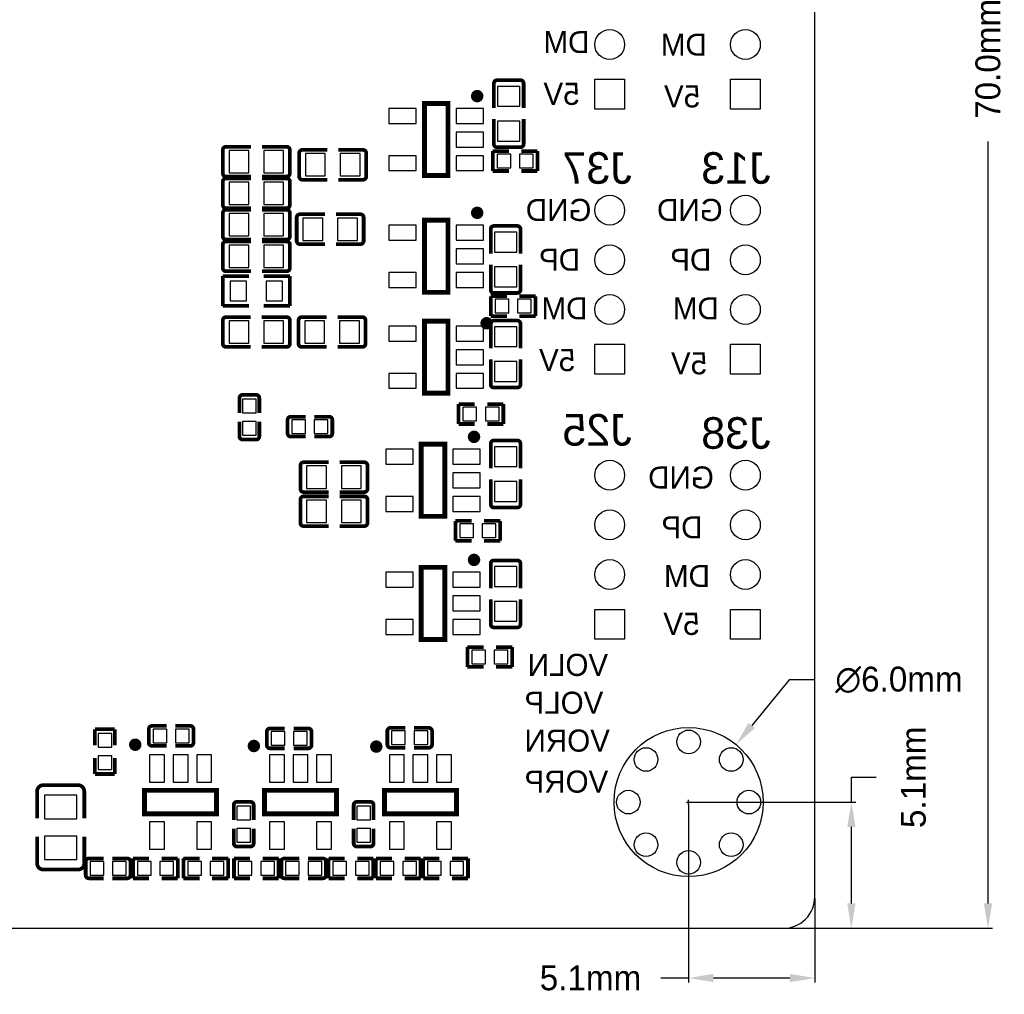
# Model space of a CAD drawing. Extents: x -9 to 263, y -9 to 91.
# Tile 15 of 16: x 223 to 263, y -3 to 37. Entities that reach past the tile are written whole.
import ezdxf
from ezdxf.enums import TextEntityAlignment as Align

# ---------------------------------------------------------------- set-up
doc = ezdxf.new("R2010")
doc.units = 0
doc.header["$MEASUREMENT"] = 0
doc.layers.get('0').update_dxf_attribs({"linetype": 'CONTINUOUS'})
doc.layers.get('Defpoints').update_dxf_attribs({"linetype": 'CONTINUOUS'})
for name, color, linetype in [('BOTTOM', 1, 'CONTINUOUS'), ('OUTLINE', 6, 'CONTINUOUS'), ('SILKSCREEN_BOTTOM', 7, 'CONTINUOUS')]:
    doc.layers.add(name, color=color, linetype=linetype)
doc.dimstyles.get("Standard").update_dxf_attribs({"dimtxt": 0.18, "dimasz": 0.18, "dimexe": 0.18, "dimexo": 0.0625, "dimgap": 0.09, "dimtad": 0, "dimtih": 1, "dimtoh": 1, "dimdec": 4, "dimzin": 0, "dimdsep": 46, "dimtxsty": 'STANDARD', "dimcen": 0.09, "dimadec": 0, "dimazin": 0, "dimtfac": 1, "dimtdec": 4, "dimtofl": 0, "dimtmove": 0, "dimatfit": 3, "dimfxl": 1, "dimtolj": 1, "dimtzin": 0, "dimarcsym": 0})

# ---------------------------------------------------------------- blocks, each defined once
blk = doc.blocks.new('*D10')
at = {"color": 0, "linetype": 'Continuous', "lineweight": -2, "transparency": 16777216}
for p, q in [((253.822, 69.977), (262.18, 69.977)), ((262, 68.977), (262, 38.333)), ((262, 1), (262, 31.667)), ((253.822, 0), (262.18, 0))]:
    blk.add_line(p, q, dxfattribs=at)
at = {"color": 0, "linetype": 'Continuous', "transparency": 16777216}
for points in [[(261.833, 68.977), (262.167, 68.977), (262, 69.977)], [(261.833, 1), (262.167, 1), (262, 0)]]:
    blk.add_solid(points, dxfattribs=at)
at = {"layer": 'Defpoints', "color": 0, "linetype": 'Continuous', "transparency": 16777216}
for p in [(253.759, 69.977), (253.759, 0), (262, 0)]:
    blk.add_point(p, dxfattribs=at)
at = {"color": 0, "linetype": 'Continuous', "transparency": 16777216, "insert": (262, 35), "char_height": 1, "attachment_point": 5, "rotation": 90}
blk.add_mtext('\\A1;70.0mm', dxfattribs=at)
blk = doc.blocks.new('*D40')
at = {"color": 0, "linetype": 'Continuous', "lineweight": -2, "transparency": 16777216}
for p, q in [((256.5, 5.08), (256.5, 6.08)), ((256.5, 6.08), (257.5, 6.08)), ((250.012, 5.08), (256.68, 5.08)), ((256.5, 1), (256.5, 4.08)), ((253.822, 0), (256.68, 0))]:
    blk.add_line(p, q, dxfattribs=at)
at = {"color": 0, "linetype": 'Continuous', "transparency": 16777216}
for points in [[(256.333, 4.08), (256.667, 4.08), (256.5, 5.08)], [(256.333, 1), (256.667, 1), (256.5, 0)]]:
    blk.add_solid(points, dxfattribs=at)
at = {"layer": 'Defpoints', "color": 0, "linetype": 'Continuous', "transparency": 16777216}
for p in [(249.949, 5.08), (256.5, 5.08), (253.759, 0)]:
    blk.add_point(p, dxfattribs=at)
at = {"color": 0, "linetype": 'Continuous', "transparency": 16777216, "insert": (259, 6.08), "char_height": 1, "attachment_point": 5, "rotation": 90}
blk.add_mtext('\\A1;5.1mm', dxfattribs=at)
blk = doc.blocks.new('*D41')
at = {"color": 0, "linetype": 'Continuous', "lineweight": -2, "transparency": 16777216}
for p, q in [((249.949, 5.017), (249.949, -2.18)), ((255.029, 1.207), (255.029, -2.18)), ((249.949, -2), (248.833, -2)), ((254.029, -2), (250.949, -2))]:
    blk.add_line(p, q, dxfattribs=at)
at = {"color": 0, "linetype": 'Continuous', "transparency": 16777216}
for points in [[(250.949, -1.833), (250.949, -2.167), (249.949, -2)], [(254.029, -1.833), (254.029, -2.167), (255.029, -2)]]:
    blk.add_solid(points, dxfattribs=at)
at = {"layer": 'Defpoints', "color": 0, "linetype": 'Continuous', "transparency": 16777216}
for p in [(249.949, 5.08), (255.029, 1.27), (249.949, -2)]:
    blk.add_point(p, dxfattribs=at)
at = {"color": 0, "linetype": 'Continuous', "transparency": 16777216, "insert": (246, -2), "char_height": 1, "attachment_point": 5}
blk.add_mtext('\\A1;5.1mm', dxfattribs=at)
blk = doc.blocks.new('*D44')
at = {"color": 0, "linetype": 'Continuous', "lineweight": -2, "transparency": 16777216}
for p, q in [((254, 10), (252.492, 8.168)), ((255, 10), (254, 10)), ((249.949, 4.99), (249.949, 5.17)), ((249.859, 5.08), (250.039, 5.08))]:
    blk.add_line(p, q, dxfattribs=at)
at = {"color": 0, "linetype": 'Continuous', "transparency": 16777216}
blk.add_solid([(252.363, 8.274), (252.62, 8.062), (251.856, 7.396)], dxfattribs=at)
at = {"layer": 'Defpoints', "color": 0, "linetype": 'Continuous', "transparency": 16777216}
for p in [(251.856, 7.396), (248.042, 2.764)]:
    blk.add_point(p, dxfattribs=at)
at = {"color": 0, "linetype": 'Continuous', "transparency": 16777216, "insert": (258.417, 10), "char_height": 1, "attachment_point": 5}
blk.add_mtext('\\A1;∅6.0mm', dxfattribs=at)

msp = doc.modelspace()

# ---------------------------------------------------------------- linework, layer by layer
at = {"layer": 'BOTTOM'}
for points in [[(246.174001, 34.176005), (247.373999, 34.176005), (247.373999, 32.976007), (246.174001, 32.976007)], [(251.635001, 34.176005), (252.834999, 34.176005), (252.834999, 32.976007), (251.635001, 32.976007)], [(242.260001, 33.091425), (243.159999, 33.091425), (243.159999, 33.891423), (242.260001, 33.891423)], [(238.989002, 32.400011), (238.989002, 33.00001), (237.889004, 33.00001), (237.889004, 32.400011)], [(241.689022, 32.400011), (241.689022, 33.00001), (240.589024, 33.00001), (240.589024, 32.400011)], [(242.260001, 31.691377), (243.159999, 31.691377), (243.159999, 32.491375), (242.260001, 32.491375)], [(241.689022, 31.450001), (241.689022, 32.049999), (240.589024, 32.049999), (240.589024, 31.450001)], [(231.449977, 31.310999), (231.449977, 30.411001), (232.249975, 30.411001), (232.249975, 31.310999)], [(232.850025, 31.310999), (232.850025, 30.411001), (233.650023, 30.411001), (233.650023, 31.310999)], [(234.523377, 31.183999), (234.523377, 30.284001), (235.323375, 30.284001), (235.323375, 31.183999)], [(235.923425, 31.183999), (235.923425, 30.284001), (236.723423, 30.284001), (236.723423, 31.183999)], [(238.989002, 30.49999), (238.989002, 31.099989), (237.889004, 31.099989), (237.889004, 30.49999)], [(241.689022, 30.49999), (241.689022, 31.099989), (240.589024, 31.099989), (240.589024, 30.49999)], [(242.238906, 31.161406), (242.238906, 30.611394), (242.788918, 30.611394), (242.788918, 31.161406)], [(243.139082, 31.161406), (243.139082, 30.611394), (243.689094, 30.611394), (243.689094, 31.161406)], [(231.449977, 30.040999), (231.449977, 29.141001), (232.249975, 29.141001), (232.249975, 30.040999)], [(232.850025, 30.040999), (232.850025, 29.141001), (233.650023, 29.141001), (233.650023, 30.040999)], [(231.449977, 28.770999), (231.449977, 27.871001), (232.249975, 27.871001), (232.249975, 28.770999)], [(232.850025, 28.770999), (232.850025, 27.871001), (233.650023, 27.871001), (233.650023, 28.770999)], [(234.421777, 28.593199), (234.421777, 27.693201), (235.221775, 27.693201), (235.221775, 28.593199)], [(235.821825, 28.593199), (235.821825, 27.693201), (236.621823, 27.693201), (236.621823, 28.593199)], [(238.989002, 27.701011), (238.989002, 28.30101), (237.889004, 28.30101), (237.889004, 27.701011)], [(241.689022, 27.701011), (241.689022, 28.30101), (240.589024, 28.30101), (240.589024, 27.701011)], [(242.133001, 27.224025), (243.032999, 27.224025), (243.032999, 28.024023), (242.133001, 28.024023)], [(231.449977, 27.500999), (231.449977, 26.601001), (232.249975, 26.601001), (232.249975, 27.500999)], [(232.850025, 27.500999), (232.850025, 26.601001), (233.650023, 26.601001), (233.650023, 27.500999)], [(241.689022, 26.751001), (241.689022, 27.350999), (240.589024, 27.350999), (240.589024, 26.751001)], [(242.133001, 25.823977), (243.032999, 25.823977), (243.032999, 26.623975), (242.133001, 26.623975)], [(238.989002, 25.80099), (238.989002, 26.400989), (237.889004, 26.400989), (237.889004, 25.80099)], [(241.689022, 25.80099), (241.689022, 26.400989), (240.589024, 26.400989), (240.589024, 25.80099)], [(231.500078, 26.053999), (231.500078, 25.254001), (232.15009, 25.254001), (232.15009, 26.053999)], [(232.94991, 26.053999), (232.94991, 25.254001), (233.599922, 25.254001), (233.599922, 26.053999)], [(242.162706, 25.319406), (242.162706, 24.769394), (242.712718, 24.769394), (242.712718, 25.319406)], [(243.062882, 25.319406), (243.062882, 24.769394), (243.612894, 24.769394), (243.612894, 25.319406)], [(232.249975, 23.552988), (232.249975, 24.452986), (231.449977, 24.452986), (231.449977, 23.552988)], [(233.650023, 23.552988), (233.650023, 24.452986), (232.850025, 24.452986), (232.850025, 23.552988)], [(234.497977, 24.452999), (234.497977, 23.553001), (235.297975, 23.553001), (235.297975, 24.452999)], [(235.898025, 24.452999), (235.898025, 23.553001), (236.698023, 23.553001), (236.698023, 24.452999)], [(238.989002, 23.637011), (238.989002, 24.23701), (237.889004, 24.23701), (237.889004, 23.637011)], [(241.689022, 23.637011), (241.689022, 24.23701), (240.589024, 24.23701), (240.589024, 23.637011)], [(242.133001, 23.414025), (243.032999, 23.414025), (243.032999, 24.214023), (242.133001, 24.214023)], [(246.174001, 23.508005), (247.373999, 23.508005), (247.373999, 22.308007), (246.174001, 22.308007)], [(251.635001, 23.508005), (252.834999, 23.508005), (252.834999, 22.308007), (251.635001, 22.308007)], [(241.689022, 22.687001), (241.689022, 23.286999), (240.589024, 23.286999), (240.589024, 22.687001)], [(242.133001, 22.013977), (243.032999, 22.013977), (243.032999, 22.813975), (242.133001, 22.813975)], [(238.989002, 21.73699), (238.989002, 22.336989), (237.889004, 22.336989), (237.889004, 21.73699)], [(241.689022, 21.73699), (241.689022, 22.336989), (240.589024, 22.336989), (240.589024, 21.73699)], [(231.995594, 20.749082), (232.545606, 20.749082), (232.545606, 21.299094), (231.995594, 21.299094)], [(240.867306, 20.976006), (240.867306, 20.425994), (241.417318, 20.425994), (241.417318, 20.976006)], [(241.767482, 20.976006), (241.767482, 20.425994), (242.317494, 20.425994), (242.317494, 20.976006)], [(231.995594, 19.848906), (232.545606, 19.848906), (232.545606, 20.398918), (231.995594, 20.398918)], [(233.983906, 20.468006), (233.983906, 19.917994), (234.533918, 19.917994), (234.533918, 20.468006)], [(234.884082, 20.468006), (234.884082, 19.917994), (235.434094, 19.917994), (235.434094, 20.468006)], [(238.862002, 18.684011), (238.862002, 19.28401), (237.762004, 19.28401), (237.762004, 18.684011)], [(241.562022, 18.684011), (241.562022, 19.28401), (240.462024, 19.28401), (240.462024, 18.684011)], [(242.133001, 18.588025), (243.032999, 18.588025), (243.032999, 19.388023), (242.133001, 19.388023)], [(234.574177, 18.610999), (234.574177, 17.711001), (235.374175, 17.711001), (235.374175, 18.610999)], [(235.974225, 18.610999), (235.974225, 17.711001), (236.774223, 17.711001), (236.774223, 18.610999)], [(241.562022, 17.734001), (241.562022, 18.333999), (240.462024, 18.333999), (240.462024, 17.734001)], [(242.133001, 17.187977), (243.032999, 17.187977), (243.032999, 17.987975), (242.133001, 17.987975)], [(234.574177, 17.239399), (234.574177, 16.339401), (235.374175, 16.339401), (235.374175, 17.239399)], [(235.974225, 17.239399), (235.974225, 16.339401), (236.774223, 16.339401), (236.774223, 17.239399)], [(238.862002, 16.78399), (238.862002, 17.383989), (237.762004, 17.383989), (237.762004, 16.78399)], [(241.562022, 16.78399), (241.562022, 17.383989), (240.462024, 17.383989), (240.462024, 16.78399)], [(240.740306, 16.277006), (240.740306, 15.726994), (241.290318, 15.726994), (241.290318, 16.277006)], [(241.640482, 16.277006), (241.640482, 15.726994), (242.190494, 15.726994), (242.190494, 16.277006)], [(238.862002, 13.731011), (238.862002, 14.33101), (237.762004, 14.33101), (237.762004, 13.731011)], [(241.562022, 13.731011), (241.562022, 14.33101), (240.462024, 14.33101), (240.462024, 13.731011)], [(242.133001, 13.762025), (243.032999, 13.762025), (243.032999, 14.562023), (242.133001, 14.562023)], [(241.562022, 12.781001), (241.562022, 13.380999), (240.462024, 13.380999), (240.462024, 12.781001)], [(242.133001, 12.361977), (243.032999, 12.361977), (243.032999, 13.161975), (242.133001, 13.161975)], [(246.174001, 12.840005), (247.373999, 12.840005), (247.373999, 11.640007), (246.174001, 11.640007)], [(251.635001, 12.840005), (252.834999, 12.840005), (252.834999, 11.640007), (251.635001, 11.640007)], [(238.862002, 11.83099), (238.862002, 12.430989), (237.762004, 12.430989), (237.762004, 11.83099)], [(241.562022, 11.83099), (241.562022, 12.430989), (240.462024, 12.430989), (240.462024, 11.83099)], [(241.222906, 11.197006), (241.222906, 10.646994), (241.772918, 10.646994), (241.772918, 11.197006)], [(242.123082, 11.197006), (242.123082, 10.646994), (242.673094, 10.646994), (242.673094, 11.197006)], [(228.945918, 7.471994), (228.945918, 8.022006), (228.395906, 8.022006), (228.395906, 7.471994)], [(229.846094, 7.471994), (229.846094, 8.022006), (229.296082, 8.022006), (229.296082, 7.471994)], [(238.547118, 7.395794), (238.547118, 7.945806), (237.997106, 7.945806), (237.997106, 7.395794)], [(239.447294, 7.395794), (239.447294, 7.945806), (238.897282, 7.945806), (238.897282, 7.395794)], [(226.729006, 7.837094), (226.178994, 7.837094), (226.178994, 7.287082), (226.729006, 7.287082)], [(233.695718, 7.370394), (233.695718, 7.920406), (233.145706, 7.920406), (233.145706, 7.370394)], [(234.595894, 7.370394), (234.595894, 7.920406), (234.045882, 7.920406), (234.045882, 7.370394)], [(226.729006, 6.936918), (226.178994, 6.936918), (226.178994, 6.386906), (226.729006, 6.386906)], [(228.851989, 6.980009), (228.25199, 6.980009), (228.25199, 5.880011), (228.851989, 5.880011)], [(229.801999, 6.980009), (229.202001, 6.980009), (229.202001, 5.880011), (229.801999, 5.880011)], [(230.75201, 6.980009), (230.152011, 6.980009), (230.152011, 5.880011), (230.75201, 5.880011)], [(233.677989, 6.980009), (233.07799, 6.980009), (233.07799, 5.880011), (233.677989, 5.880011)], [(234.627999, 6.980009), (234.028001, 6.980009), (234.028001, 5.880011), (234.627999, 5.880011)], [(235.57801, 6.980009), (234.978011, 6.980009), (234.978011, 5.880011), (235.57801, 5.880011)], [(238.503989, 6.980009), (237.90399, 6.980009), (237.90399, 5.880011), (238.503989, 5.880011)], [(239.453999, 6.980009), (238.854001, 6.980009), (238.854001, 5.880011), (239.453999, 5.880011)], [(240.40401, 6.980009), (239.804011, 6.980009), (239.804011, 5.880011), (240.40401, 5.880011)], [(224.026001, 4.413987), (225.325999, 4.413987), (225.325999, 5.363997), (224.026001, 5.363997)], [(232.317006, 4.916094), (231.766994, 4.916094), (231.766994, 4.366082), (232.317006, 4.366082)], [(237.143006, 4.916094), (236.592994, 4.916094), (236.592994, 4.366082), (237.143006, 4.366082)], [(228.851989, 4.279989), (228.25199, 4.279989), (228.25199, 3.179991), (228.851989, 3.179991)], [(230.75201, 4.279989), (230.152011, 4.279989), (230.152011, 3.179991), (230.75201, 3.179991)], [(232.317006, 4.015918), (231.766994, 4.015918), (231.766994, 3.465906), (232.317006, 3.465906)], [(233.677989, 4.279989), (233.07799, 4.279989), (233.07799, 3.179991), (233.677989, 3.179991)], [(235.57801, 4.279989), (234.978011, 4.279989), (234.978011, 3.179991), (235.57801, 3.179991)], [(237.143006, 4.015918), (236.592994, 4.015918), (236.592994, 3.465906), (237.143006, 3.465906)], [(238.503989, 4.279989), (237.90399, 4.279989), (237.90399, 3.179991), (238.503989, 3.179991)], [(240.40401, 4.279989), (239.804011, 4.279989), (239.804011, 3.179991), (240.40401, 3.179991)], [(224.026001, 2.764003), (225.325999, 2.764003), (225.325999, 3.714013), (224.026001, 3.714013)], [(225.855906, 2.688006), (225.855906, 2.137994), (226.405918, 2.137994), (226.405918, 2.688006)], [(226.756082, 2.688006), (226.756082, 2.137994), (227.306094, 2.137994), (227.306094, 2.688006)], [(228.310918, 2.137994), (228.310918, 2.688006), (227.760906, 2.688006), (227.760906, 2.137994)], [(229.211094, 2.137994), (229.211094, 2.688006), (228.661082, 2.688006), (228.661082, 2.137994)], [(230.342918, 2.137994), (230.342918, 2.688006), (229.792906, 2.688006), (229.792906, 2.137994)], [(231.243094, 2.137994), (231.243094, 2.688006), (230.693082, 2.688006), (230.693082, 2.137994)], [(232.374918, 2.137994), (232.374918, 2.688006), (231.824906, 2.688006), (231.824906, 2.137994)], [(233.275094, 2.137994), (233.275094, 2.688006), (232.725082, 2.688006), (232.725082, 2.137994)], [(234.279918, 2.137994), (234.279918, 2.688006), (233.729906, 2.688006), (233.729906, 2.137994)], [(235.180094, 2.137994), (235.180094, 2.688006), (234.630082, 2.688006), (234.630082, 2.137994)], [(236.184918, 2.137994), (236.184918, 2.688006), (235.634906, 2.688006), (235.634906, 2.137994)], [(237.085094, 2.137994), (237.085094, 2.688006), (236.535082, 2.688006), (236.535082, 2.137994)], [(238.089918, 2.137994), (238.089918, 2.688006), (237.539906, 2.688006), (237.539906, 2.137994)], [(238.990094, 2.137994), (238.990094, 2.688006), (238.440082, 2.688006), (238.440082, 2.137994)], [(239.994918, 2.137994), (239.994918, 2.688006), (239.444906, 2.688006), (239.444906, 2.137994)], [(240.895094, 2.137994), (240.895094, 2.688006), (240.345082, 2.688006), (240.345082, 2.137994)]]:
    msp.add_lwpolyline(points, close=True, dxfattribs=at)
for centre, radius in [((246.774, 35.576002), 0.599999), ((252.235, 35.576002), 0.599999), ((246.774, 28.907994), 0.599999), ((252.235, 28.907994), 0.599999), ((246.774, 26.907998), 0.599999), ((252.235, 26.907998), 0.599999), ((246.774, 24.908002), 0.599999), ((252.235, 24.908002), 0.599999), ((246.774, 18.239994), 0.599999), ((252.235, 18.239994), 0.599999), ((246.774, 16.239998), 0.599999), ((252.235, 16.239998), 0.599999), ((246.774, 14.240002), 0.599999), ((252.235, 14.240002), 0.599999), ((249.949, 5.08), 2.999994), ((249.949, 7.504989), 0.475005), ((248.233992, 6.795008), 0.475005), ((251.664008, 6.795008), 0.475005), ((247.524011, 5.08), 0.475005), ((252.373989, 5.08), 0.475005), ((252.373989, 5.08), 0.475005), ((248.233992, 3.364992), 0.475005), ((251.664008, 3.364992), 0.475005), ((249.949, 2.655011), 0.475005)]:
    msp.add_circle(centre, radius, dxfattribs=at)
at = {"layer": 'OUTLINE'}
msp.add_lwpolyline([(151.27, 0), (253.759, 0, 0.414214), (255.029, 1.27), (255.029, 68.707, 0.414214), (253.759, 69.977), (151.27, 69.977, 0.414214), (150, 68.707), (150, 1.27, 0.414214), (151.27, 0)], format="xyb", dxfattribs=at)
at = {"layer": 'SILKSCREEN_BOTTOM'}
for points, const_width in [([(242.23756, 34.14014, 0.414214), (242.11056, 34.01314)], 0.150114), ([(243.30944, 34.01314, 0.414214), (243.18244, 34.14014)], 0.150114), ([(241.564003, 33.500009, 1.000028), (241.313991, 33.499984, 0.999972), (241.564003, 33.500009)], 0.250012), ([(231.32826, 31.46044, 0.414214), (231.20126, 31.33344)], 0.150114), ([(233.89874, 31.33344, 0.414214), (233.77174, 31.46044)], 0.150114), ([(234.40166, 31.33344, 0.414214), (234.27466, 31.20644)], 0.150114), ([(236.97214, 31.20644, 0.414214), (236.84514, 31.33344)], 0.150114), ([(242.11056, 31.56966, 0.414214), (242.23756, 31.44266)], 0.150114), ([(243.18244, 31.44266, 0.414214), (243.30944, 31.56966)], 0.150114), ([(231.20126, 30.38856, 0.414214), (231.32826, 30.26156)], 0.150114), ([(231.32826, 30.19044, 0.414214), (231.20126, 30.06344)], 0.150114), ([(233.77174, 30.26156, 0.414214), (233.89874, 30.38856)], 0.150114), ([(233.89874, 30.06344, 0.414214), (233.77174, 30.19044)], 0.150114), ([(234.27466, 30.26156, 0.414214), (234.40166, 30.13456)], 0.150114), ([(236.84514, 30.13456, 0.414214), (236.97214, 30.26156)], 0.150114), ([(231.20126, 29.11856, 0.414214), (231.32826, 28.99156)], 0.150114), ([(231.32826, 28.92044, 0.414214), (231.20126, 28.79344)], 0.150114), ([(233.77174, 28.99156, 0.414214), (233.89874, 29.11856)], 0.150114), ([(233.89874, 28.79344, 0.414214), (233.77174, 28.92044)], 0.150114), ([(241.564003, 28.801009, 1.000028), (241.313991, 28.800984, 0.999972), (241.564003, 28.801009)], 0.250012), ([(234.30006, 28.74264, 0.414214), (234.17306, 28.61564)], 0.150114), ([(236.87054, 28.61564, 0.414214), (236.74354, 28.74264)], 0.150114), ([(242.11056, 28.27274, 0.414214), (241.98356, 28.14574)], 0.150114), ([(243.18244, 28.14574, 0.414214), (243.05544, 28.27274)], 0.150114), ([(231.20126, 27.84856, 0.414214), (231.32826, 27.72156)], 0.150114), ([(233.77174, 27.72156, 0.414214), (233.89874, 27.84856)], 0.150114), ([(234.17306, 27.67076, 0.414214), (234.30006, 27.54376)], 0.150114), ([(236.74354, 27.54376, 0.414214), (236.87054, 27.67076)], 0.150114), ([(231.32826, 27.65044, 0.414214), (231.20126, 27.52344)], 0.150114), ([(233.89874, 27.52344, 0.414214), (233.77174, 27.65044)], 0.150114), ([(231.20126, 26.57856, 0.414214), (231.32826, 26.45156)], 0.150114), ([(233.77174, 26.45156, 0.414214), (233.89874, 26.57856)], 0.150114), ([(241.98356, 25.70226, 0.414214), (242.11056, 25.57526)], 0.150114), ([(243.05544, 25.57526, 0.414214), (243.18244, 25.70226)], 0.150114), ([(231.32826, 24.60244, 0.414214), (231.20126, 24.47544)], 0.150114), ([(233.89874, 24.47544, 0.414214), (233.77174, 24.60244)], 0.150114), ([(234.37626, 24.60244, 0.414214), (234.24926, 24.47544)], 0.150114), ([(236.94674, 24.47544, 0.414214), (236.81974, 24.60244)], 0.150114), ([(241.945003, 24.356009, 1.000028), (241.694991, 24.355984, 0.999972), (241.945003, 24.356009)], 0.250012), ([(242.11056, 24.46274, 0.414214), (241.98356, 24.33574)], 0.150114), ([(243.18244, 24.33574, 0.414214), (243.05544, 24.46274)], 0.150114), ([(231.20126, 23.53056, 0.414214), (231.32826, 23.40356)], 0.150114), ([(233.77174, 23.40356, 0.414214), (233.89874, 23.53056)], 0.150114), ([(234.24926, 23.53056, 0.414214), (234.37626, 23.40356)], 0.150114), ([(236.81974, 23.40356, 0.414214), (236.94674, 23.53056)], 0.150114), ([(241.98356, 21.89226, 0.414214), (242.11056, 21.76526)], 0.150114), ([(243.05544, 21.76526, 0.414214), (243.18244, 21.89226)], 0.150114), ([(231.997296, 21.473897, 0.414253), (231.870296, 21.346897)], 0.150012), ([(232.670599, 21.346897, 0.414331), (232.543599, 21.473897)], 0.150012), ([(233.936103, 20.593304, 0.414253), (233.809103, 20.466304)], 0.150012), ([(235.608897, 20.466304, 0.414253), (235.481897, 20.593304)], 0.150012), ([(231.870296, 19.801103, 0.414253), (231.997296, 19.674103)], 0.150012), ([(232.543599, 19.674103, 0.414331), (232.670599, 19.801103)], 0.150012), ([(233.809103, 19.920001, 0.414331), (233.936103, 19.793001)], 0.150012), ([(235.481897, 19.793001, 0.414331), (235.608897, 19.920001)], 0.150012), ([(241.437003, 19.784009, 1.000028), (241.186991, 19.783984, 0.999972), (241.437003, 19.784009)], 0.250012), ([(242.11056, 19.63674, 0.414214), (241.98356, 19.50974)], 0.150114), ([(243.18244, 19.50974, 0.414214), (243.05544, 19.63674)], 0.150114), ([(234.45246, 18.76044, 0.414214), (234.32546, 18.63344)], 0.150114), ([(237.02294, 18.63344, 0.414214), (236.89594, 18.76044)], 0.150114), ([(234.32546, 17.68856, 0.414214), (234.45246, 17.56156)], 0.150114), ([(234.45246, 17.38884, 0.414214), (234.32546, 17.26184)], 0.150114), ([(236.89594, 17.56156, 0.414214), (237.02294, 17.68856)], 0.150114), ([(237.02294, 17.26184, 0.414214), (236.89594, 17.38884)], 0.150114), ([(241.98356, 17.06626, 0.414214), (242.11056, 16.93926)], 0.150114), ([(243.05544, 16.93926, 0.414214), (243.18244, 17.06626)], 0.150114), ([(234.32546, 16.31696, 0.414214), (234.45246, 16.18996)], 0.150114), ([(236.89594, 16.18996, 0.414214), (237.02294, 16.31696)], 0.150114), ([(241.437003, 14.831009, 1.000028), (241.186991, 14.830984, 0.999972), (241.437003, 14.831009)], 0.250012), ([(242.11056, 14.81074, 0.414214), (241.98356, 14.68374)], 0.150114), ([(243.18244, 14.68374, 0.414214), (243.05544, 14.81074)], 0.150114), ([(241.98356, 12.24026, 0.414214), (242.11056, 12.11326)], 0.150114), ([(243.05544, 12.11326, 0.414214), (243.18244, 12.24026)], 0.150114), ([(228.348103, 8.146999, 0.414331), (228.221103, 8.019999)], 0.150012), ([(230.020897, 8.019999, 0.414331), (229.893897, 8.146999)], 0.150012), ([(233.097903, 8.045399, 0.414331), (232.970903, 7.918399)], 0.150012), ([(234.770697, 7.918399, 0.414331), (234.643697, 8.045399)], 0.150012), ([(237.949303, 8.070799, 0.414331), (237.822303, 7.943799)], 0.150012), ([(239.622097, 7.943799, 0.414331), (239.495097, 8.070799)], 0.150012), ([(227.80081, 7.390409, 1.000026), (227.550797, 7.390384, 0.999974), (227.80081, 7.390409)], 0.250012), ([(228.221103, 7.473696, 0.414253), (228.348103, 7.346696)], 0.150012), ([(229.893897, 7.346696, 0.414253), (230.020897, 7.473696)], 0.150012), ([(232.57601, 7.339609, 1.000026), (232.325997, 7.339584, 0.999974), (232.57601, 7.339609)], 0.250012), ([(237.50361, 7.314209, 1.000026), (237.253597, 7.314184, 0.999974), (237.50361, 7.314209)], 0.250012), ([(232.970903, 7.372096, 0.414253), (233.097903, 7.245096)], 0.150012), ([(234.643697, 7.245096, 0.414253), (234.770697, 7.372096)], 0.150012), ([(237.822303, 7.397496, 0.414253), (237.949303, 7.270496)], 0.150012), ([(239.495097, 7.270496, 0.414253), (239.622097, 7.397496)], 0.150012), ([(223.98004, 5.764022, 0.414214), (223.72604, 5.510022)], 0.150114), ([(225.62596, 5.510022, 0.414214), (225.37196, 5.764022)], 0.150114), ([(231.769001, 5.090897, 0.414331), (231.642001, 4.963897)], 0.150012), ([(232.442304, 4.963897, 0.414253), (232.315304, 5.090897)], 0.150012), ([(236.595001, 5.090897, 0.414331), (236.468001, 4.963897)], 0.150012), ([(237.268304, 4.963897, 0.414253), (237.141304, 5.090897)], 0.150012), ([(231.642001, 3.418103, 0.414331), (231.769001, 3.291103)], 0.150012), ([(232.315304, 3.291103, 0.414253), (232.442304, 3.418103)], 0.150012), ([(236.468001, 3.418103, 0.414331), (236.595001, 3.291103)], 0.150012), ([(237.141304, 3.291103, 0.414253), (237.268304, 3.418103)], 0.150012), ([(225.808103, 2.813304, 0.414253), (225.681103, 2.686304)], 0.150012), ([(227.480897, 2.686304, 0.414253), (227.353897, 2.813304)], 0.150012), ([(233.682103, 2.812999, 0.414331), (233.555103, 2.685999)], 0.150012), ([(235.354897, 2.685999, 0.414331), (235.227897, 2.812999)], 0.150012), ([(223.72604, 2.617978, 0.414214), (223.98004, 2.363978)], 0.150114), ([(225.37196, 2.363978, 0.414214), (225.62596, 2.617978)], 0.150114), ([(225.681103, 2.140001, 0.414331), (225.808103, 2.013001)], 0.150012), ([(227.353897, 2.013001, 0.414331), (227.480897, 2.140001)], 0.150012), ([(233.555103, 2.139696, 0.414253), (233.682103, 2.012696)], 0.150012), ([(235.227897, 2.012696, 0.414253), (235.354897, 2.139696)], 0.150012)]:
    msp.add_lwpolyline(points, format="xyb", dxfattribs=dict(at, const_width=const_width))
for points, const_width in [([(242.11056, 34.01314), (242.11056, 33.020508)], 0.150114), ([(243.18244, 34.14014), (242.23756, 34.14014)], 0.150114), ([(243.30944, 34.01314), (243.30944, 33.020508)], 0.150114), ([(240.264005, 30.29999), (240.264005, 33.20001), (239.313995, 33.20001), (239.313995, 30.29999), (240.264005, 30.29999)], 0.2), ([(242.11056, 31.56966), (242.11056, 32.579056)], 0.150114), ([(243.30944, 31.56966), (243.30944, 32.579056)], 0.150114), ([(231.20126, 31.33344), (231.20126, 30.38856)], 0.150114), ([(231.32826, 31.46044), (232.337656, 31.46044)], 0.150114), ([(233.77174, 31.46044), (232.779108, 31.46044)], 0.150114), ([(233.89874, 30.38856), (233.89874, 31.33344)], 0.150114), ([(234.40166, 31.33344), (235.411056, 31.33344)], 0.150114), ([(236.84514, 31.33344), (235.852508, 31.33344)], 0.150114), ([(242.064103, 30.486401), (242.064103, 31.286399)], 0.150089), ([(242.064103, 31.286399), (242.714089, 31.286399)], 0.150089), ([(242.23756, 31.44266), (243.18244, 31.44266)], 0.150114), ([(243.863897, 31.286399), (243.213911, 31.286399)], 0.150089), ([(243.863897, 30.486401), (243.863897, 31.286399)], 0.150089), ([(234.27466, 31.20644), (234.27466, 30.26156)], 0.150114), ([(236.97214, 30.26156), (236.97214, 31.20644)], 0.150114), ([(242.714089, 30.486401), (242.064103, 30.486401)], 0.150089), ([(243.213911, 30.486401), (243.863897, 30.486401)], 0.150089), ([(231.20126, 30.06344), (231.20126, 29.11856)], 0.150114), ([(231.32826, 30.26156), (232.337656, 30.26156)], 0.150114), ([(231.32826, 30.19044), (232.337656, 30.19044)], 0.150114), ([(233.77174, 30.26156), (232.779108, 30.26156)], 0.150114), ([(233.77174, 30.19044), (232.779108, 30.19044)], 0.150114), ([(233.89874, 29.11856), (233.89874, 30.06344)], 0.150114), ([(234.40166, 30.13456), (235.411056, 30.13456)], 0.150114), ([(236.84514, 30.13456), (235.852508, 30.13456)], 0.150114), ([(231.32826, 28.99156), (232.337656, 28.99156)], 0.150114), ([(231.32826, 28.92044), (232.337656, 28.92044)], 0.150114), ([(233.77174, 28.99156), (232.779108, 28.99156)], 0.150114), ([(233.77174, 28.92044), (232.779108, 28.92044)], 0.150114), ([(231.20126, 28.79344), (231.20126, 27.84856)], 0.150114), ([(233.89874, 27.84856), (233.89874, 28.79344)], 0.150114), ([(234.17306, 28.61564), (234.17306, 27.67076)], 0.150114), ([(234.30006, 28.74264), (235.309456, 28.74264)], 0.150114), ([(236.74354, 28.74264), (235.750908, 28.74264)], 0.150114), ([(236.87054, 27.67076), (236.87054, 28.61564)], 0.150114), ([(240.264005, 25.60099), (240.264005, 28.50101), (239.313995, 28.50101), (239.313995, 25.60099), (240.264005, 25.60099)], 0.2), ([(241.98356, 28.14574), (241.98356, 27.153108)], 0.150114), ([(243.05544, 28.27274), (242.11056, 28.27274)], 0.150114), ([(243.18244, 28.14574), (243.18244, 27.153108)], 0.150114), ([(231.32826, 27.72156), (232.337656, 27.72156)], 0.150114), ([(233.77174, 27.72156), (232.779108, 27.72156)], 0.150114), ([(231.20126, 27.52344), (231.20126, 26.57856)], 0.150114), ([(231.32826, 27.65044), (232.337656, 27.65044)], 0.150114), ([(233.77174, 27.65044), (232.779108, 27.65044)], 0.150114), ([(233.89874, 26.57856), (233.89874, 27.52344)], 0.150114), ([(234.30006, 27.54376), (235.309456, 27.54376)], 0.150114), ([(236.74354, 27.54376), (235.750908, 27.54376)], 0.150114), ([(241.98356, 25.70226), (241.98356, 26.711656)], 0.150114), ([(243.18244, 25.70226), (243.18244, 26.711656)], 0.150114), ([(231.19999, 25.054052), (231.19999, 26.253948)], 0.150114), ([(231.19999, 26.253948), (232.250026, 26.253948)], 0.150114), ([(231.32826, 26.45156), (232.337656, 26.45156)], 0.150114), ([(233.77174, 26.45156), (232.779108, 26.45156)], 0.150114), ([(233.90001, 26.253948), (232.849974, 26.253948)], 0.150114), ([(233.90001, 25.054052), (233.90001, 26.253948)], 0.150114), ([(241.987903, 24.644401), (241.987903, 25.444399)], 0.150089), ([(241.987903, 25.444399), (242.637889, 25.444399)], 0.150089), ([(242.11056, 25.57526), (243.05544, 25.57526)], 0.150114), ([(243.787697, 25.444399), (243.137711, 25.444399)], 0.150089), ([(243.787697, 24.644401), (243.787697, 25.444399)], 0.150089), ([(232.250026, 25.054052), (231.19999, 25.054052)], 0.150114), ([(232.849974, 25.054052), (233.90001, 25.054052)], 0.150114), ([(231.32826, 24.60244), (232.320892, 24.60244)], 0.150114), ([(233.77174, 24.60244), (232.762344, 24.60244)], 0.150114), ([(234.37626, 24.60244), (235.385656, 24.60244)], 0.150114), ([(236.81974, 24.60244), (235.827108, 24.60244)], 0.150114), ([(242.637889, 24.644401), (241.987903, 24.644401)], 0.150089), ([(243.137711, 24.644401), (243.787697, 24.644401)], 0.150089), ([(231.20126, 24.47544), (231.20126, 23.53056)], 0.150114), ([(233.89874, 23.53056), (233.89874, 24.47544)], 0.150114), ([(234.24926, 24.47544), (234.24926, 23.53056)], 0.150114), ([(236.94674, 23.53056), (236.94674, 24.47544)], 0.150114), ([(240.264005, 21.53699), (240.264005, 24.43701), (239.313995, 24.43701), (239.313995, 21.53699), (240.264005, 21.53699)], 0.2), ([(241.98356, 24.33574), (241.98356, 23.343108)], 0.150114), ([(243.05544, 24.46274), (242.11056, 24.46274)], 0.150114), ([(243.18244, 24.33574), (243.18244, 23.343108)], 0.150114), ([(231.32826, 23.40356), (232.320892, 23.40356)], 0.150114), ([(233.77174, 23.40356), (232.762344, 23.40356)], 0.150114), ([(234.37626, 23.40356), (235.385656, 23.40356)], 0.150114), ([(236.81974, 23.40356), (235.827108, 23.40356)], 0.150114), ([(241.98356, 21.89226), (241.98356, 22.901656)], 0.150114), ([(243.18244, 21.89226), (243.18244, 22.901656)], 0.150114), ([(242.11056, 21.76526), (243.05544, 21.76526)], 0.150114), ([(231.870296, 21.346897), (231.870296, 20.749311)], 0.150012), ([(232.543599, 21.473897), (231.997296, 21.473897)], 0.150012), ([(232.670599, 21.346897), (232.670599, 20.749311)], 0.150012), ([(240.692503, 20.301001), (240.692503, 21.100999)], 0.150089), ([(240.692503, 21.100999), (241.342489, 21.100999)], 0.150089), ([(242.492297, 21.100999), (241.842311, 21.100999)], 0.150089), ([(242.492297, 20.301001), (242.492297, 21.100999)], 0.150089), ([(233.936103, 20.593304), (234.533791, 20.593304)], 0.150012), ([(235.481897, 20.593304), (234.884311, 20.593304)], 0.150012), ([(231.870296, 19.801103), (231.870296, 20.398791)], 0.150012), ([(232.670599, 19.801103), (232.670599, 20.398791)], 0.150012), ([(233.809103, 20.466304), (233.809103, 19.920001)], 0.150012), ([(235.608897, 19.920001), (235.608897, 20.466304)], 0.150012), ([(241.342489, 20.301001), (240.692503, 20.301001)], 0.150089), ([(241.842311, 20.301001), (242.492297, 20.301001)], 0.150089), ([(233.936103, 19.793001), (234.533791, 19.793001)], 0.150012), ([(235.481897, 19.793001), (234.884311, 19.793001)], 0.150012), ([(231.997296, 19.674103), (232.543599, 19.674103)], 0.150012), ([(240.137005, 16.58399), (240.137005, 19.48401), (239.186995, 19.48401), (239.186995, 16.58399), (240.137005, 16.58399)], 0.2), ([(241.98356, 19.50974), (241.98356, 18.517108)], 0.150114), ([(243.05544, 19.63674), (242.11056, 19.63674)], 0.150114), ([(243.18244, 19.50974), (243.18244, 18.517108)], 0.150114), ([(234.32546, 18.63344), (234.32546, 17.68856)], 0.150114), ([(234.45246, 18.76044), (235.461856, 18.76044)], 0.150114), ([(236.89594, 18.76044), (235.903308, 18.76044)], 0.150114), ([(237.02294, 17.68856), (237.02294, 18.63344)], 0.150114), ([(241.98356, 17.06626), (241.98356, 18.075656)], 0.150114), ([(243.18244, 17.06626), (243.18244, 18.075656)], 0.150114), ([(234.45246, 17.56156), (235.461856, 17.56156)], 0.150114), ([(234.45246, 17.38884), (235.461856, 17.38884)], 0.150114), ([(236.89594, 17.56156), (235.903308, 17.56156)], 0.150114), ([(236.89594, 17.38884), (235.903308, 17.38884)], 0.150114), ([(234.32546, 17.26184), (234.32546, 16.31696)], 0.150114), ([(237.02294, 16.31696), (237.02294, 17.26184)], 0.150114), ([(242.11056, 16.93926), (243.05544, 16.93926)], 0.150114), ([(234.45246, 16.18996), (235.461856, 16.18996)], 0.150114), ([(236.89594, 16.18996), (235.903308, 16.18996)], 0.150114), ([(240.565503, 15.602001), (240.565503, 16.401999)], 0.150089), ([(240.565503, 16.401999), (241.215489, 16.401999)], 0.150089), ([(242.365297, 16.401999), (241.715311, 16.401999)], 0.150089), ([(242.365297, 15.602001), (242.365297, 16.401999)], 0.150089), ([(241.215489, 15.602001), (240.565503, 15.602001)], 0.150089), ([(241.715311, 15.602001), (242.365297, 15.602001)], 0.150089), ([(241.98356, 14.68374), (241.98356, 13.691108)], 0.150114), ([(243.05544, 14.81074), (242.11056, 14.81074)], 0.150114), ([(243.18244, 14.68374), (243.18244, 13.691108)], 0.150114), ([(240.137005, 11.63099), (240.137005, 14.53101), (239.186995, 14.53101), (239.186995, 11.63099), (240.137005, 11.63099)], 0.2), ([(241.98356, 12.24026), (241.98356, 13.249656)], 0.150114), ([(243.18244, 12.24026), (243.18244, 13.249656)], 0.150114), ([(242.11056, 12.11326), (243.05544, 12.11326)], 0.150114), ([(241.048103, 10.522001), (241.048103, 11.321999)], 0.150089), ([(241.048103, 11.321999), (241.698089, 11.321999)], 0.150089), ([(242.847897, 11.321999), (242.197911, 11.321999)], 0.150089), ([(242.847897, 10.522001), (242.847897, 11.321999)], 0.150089), ([(241.698089, 10.522001), (241.048103, 10.522001)], 0.150089), ([(242.197911, 10.522001), (242.847897, 10.522001)], 0.150089), ([(226.054001, 7.361911), (226.054001, 8.011897)], 0.150089), ([(226.054001, 8.011897), (226.853999, 8.011897)], 0.150089), ([(226.853999, 8.011897), (226.853999, 7.361911)], 0.150089), ([(228.221103, 8.019999), (228.221103, 7.473696)], 0.150012), ([(228.348103, 8.146999), (228.945689, 8.146999)], 0.150012), ([(229.893897, 8.146999), (229.296209, 8.146999)], 0.150012), ([(230.020897, 7.473696), (230.020897, 8.019999)], 0.150012), ([(232.970903, 7.918399), (232.970903, 7.372096)], 0.150012), ([(233.097903, 8.045399), (233.695489, 8.045399)], 0.150012), ([(234.643697, 8.045399), (234.046009, 8.045399)], 0.150012), ([(234.770697, 7.372096), (234.770697, 7.918399)], 0.150012), ([(237.822303, 7.943799), (237.822303, 7.397496)], 0.150012), ([(237.949303, 8.070799), (238.546889, 8.070799)], 0.150012), ([(239.495097, 8.070799), (238.897409, 8.070799)], 0.150012), ([(239.622097, 7.397496), (239.622097, 7.943799)], 0.150012), ([(228.348103, 7.346696), (228.945689, 7.346696)], 0.150012), ([(229.893897, 7.346696), (229.296209, 7.346696)], 0.150012), ([(233.097903, 7.245096), (233.695489, 7.245096)], 0.150012), ([(234.643697, 7.245096), (234.046009, 7.245096)], 0.150012), ([(237.949303, 7.270496), (238.546889, 7.270496)], 0.150012), ([(239.495097, 7.270496), (238.897409, 7.270496)], 0.150012), ([(226.054001, 6.862089), (226.054001, 6.212103)], 0.150089), ([(226.853999, 6.212103), (226.853999, 6.862089)], 0.150089), ([(226.054001, 6.212103), (226.853999, 6.212103)], 0.150089), ([(223.72604, 5.510022), (223.72604, 4.433824)], 0.150114), ([(225.37196, 5.764022), (223.98004, 5.764022)], 0.150114), ([(225.62596, 5.510022), (225.62596, 4.433824)], 0.150114), ([(230.95201, 5.555005), (228.05199, 5.555005), (228.05199, 4.604995), (230.95201, 4.604995), (230.95201, 5.555005)], 0.2), ([(235.77801, 5.555005), (232.87799, 5.555005), (232.87799, 4.604995), (235.77801, 4.604995), (235.77801, 5.555005)], 0.2), ([(240.60401, 5.555005), (237.70399, 5.555005), (237.70399, 4.604995), (240.60401, 4.604995), (240.60401, 5.555005)], 0.2), ([(232.315304, 5.090897), (231.769001, 5.090897)], 0.150012), ([(237.141304, 5.090897), (236.595001, 5.090897)], 0.150012), ([(231.642001, 4.963897), (231.642001, 4.366209)], 0.150012), ([(232.442304, 4.963897), (232.442304, 4.366209)], 0.150012), ([(236.468001, 4.963897), (236.468001, 4.366209)], 0.150012), ([(237.268304, 4.963897), (237.268304, 4.366209)], 0.150012), ([(231.642001, 3.418103), (231.642001, 4.015689)], 0.150012), ([(232.442304, 3.418103), (232.442304, 4.015689)], 0.150012), ([(236.468001, 3.418103), (236.468001, 4.015689)], 0.150012), ([(237.268304, 3.418103), (237.268304, 4.015689)], 0.150012), ([(223.72604, 2.617978), (223.72604, 3.68935)], 0.150114), ([(225.62596, 2.617978), (225.62596, 3.68935)], 0.150114), ([(231.769001, 3.291103), (232.315304, 3.291103)], 0.150012), ([(236.595001, 3.291103), (237.141304, 3.291103)], 0.150012), ([(225.808103, 2.813304), (226.405791, 2.813304)], 0.150012), ([(227.353897, 2.813304), (226.756311, 2.813304)], 0.150012), ([(228.236089, 2.812999), (227.586103, 2.812999)], 0.150089), ([(227.586103, 2.812999), (227.586103, 2.013001)], 0.150089), ([(228.735911, 2.812999), (229.385897, 2.812999)], 0.150089), ([(229.385897, 2.812999), (229.385897, 2.013001)], 0.150089), ([(230.268089, 2.812999), (229.618103, 2.812999)], 0.150089), ([(229.618103, 2.812999), (229.618103, 2.013001)], 0.150089), ([(230.767911, 2.812999), (231.417897, 2.812999)], 0.150089), ([(231.417897, 2.812999), (231.417897, 2.013001)], 0.150089), ([(232.300089, 2.812999), (231.650103, 2.812999)], 0.150089), ([(231.650103, 2.812999), (231.650103, 2.013001)], 0.150089), ([(232.799911, 2.812999), (233.449897, 2.812999)], 0.150089), ([(233.449897, 2.812999), (233.449897, 2.013001)], 0.150089), ([(233.682103, 2.812999), (234.279689, 2.812999)], 0.150012), ([(235.227897, 2.812999), (234.630209, 2.812999)], 0.150012), ([(236.110089, 2.812999), (235.460103, 2.812999)], 0.150089), ([(235.460103, 2.812999), (235.460103, 2.013001)], 0.150089), ([(236.609911, 2.812999), (237.259897, 2.812999)], 0.150089), ([(237.259897, 2.812999), (237.259897, 2.013001)], 0.150089), ([(238.015089, 2.812999), (237.365103, 2.812999)], 0.150089), ([(237.365103, 2.812999), (237.365103, 2.013001)], 0.150089), ([(238.514911, 2.812999), (239.164897, 2.812999)], 0.150089), ([(239.164897, 2.812999), (239.164897, 2.013001)], 0.150089), ([(239.920089, 2.812999), (239.270103, 2.812999)], 0.150089), ([(239.270103, 2.812999), (239.270103, 2.013001)], 0.150089), ([(240.419911, 2.812999), (241.069897, 2.812999)], 0.150089), ([(241.069897, 2.812999), (241.069897, 2.013001)], 0.150089), ([(223.98004, 2.363978), (225.37196, 2.363978)], 0.150114), ([(225.681103, 2.686304), (225.681103, 2.140001)], 0.150012), ([(227.480897, 2.140001), (227.480897, 2.686304)], 0.150012), ([(233.555103, 2.685999), (233.555103, 2.139696)], 0.150012), ([(235.354897, 2.139696), (235.354897, 2.685999)], 0.150012), ([(225.808103, 2.013001), (226.405791, 2.013001)], 0.150012), ([(227.353897, 2.013001), (226.756311, 2.013001)], 0.150012), ([(227.586103, 2.013001), (228.236089, 2.013001)], 0.150089), ([(229.385897, 2.013001), (228.735911, 2.013001)], 0.150089), ([(229.618103, 2.013001), (230.268089, 2.013001)], 0.150089), ([(231.417897, 2.013001), (230.767911, 2.013001)], 0.150089), ([(231.650103, 2.013001), (232.300089, 2.013001)], 0.150089), ([(233.449897, 2.013001), (232.799911, 2.013001)], 0.150089), ([(233.682103, 2.012696), (234.279689, 2.012696)], 0.150012), ([(235.227897, 2.012696), (234.630209, 2.012696)], 0.150012), ([(235.460103, 2.013001), (236.110089, 2.013001)], 0.150089), ([(237.259897, 2.013001), (236.609911, 2.013001)], 0.150089), ([(237.365103, 2.013001), (238.015089, 2.013001)], 0.150089), ([(239.164897, 2.013001), (238.514911, 2.013001)], 0.150089), ([(239.270103, 2.013001), (239.920089, 2.013001)], 0.150089), ([(241.069897, 2.013001), (240.419911, 2.013001)], 0.150089)]:
    msp.add_lwpolyline(points, dxfattribs=dict(at, const_width=const_width))

# ---------------------------------------------------------------- texts
at = {"layer": 'SILKSCREEN_BOTTOM', "text_generation_flag": 2}
for s, p in [('DM', (244.107, 35.2298)), ('DM', (248.8314, 35.1282)), ('5V', (244.107, 33.147)), ('5V', (248.9584, 33.0454)), ('GND', (243.3958, 28.4734)), ('GND', (248.679, 28.4734)), ('DP', (243.9292, 26.4668)), ('DP', (249.2124, 26.4668)), ('DM', (244.0308, 24.511)), ('DM', (249.314, 24.511)), ('5V', (243.9292, 22.4282)), ('5V', (249.2378, 22.3012)), ('GND', (248.3234, 17.7038)), ('DP', (248.8568, 15.6972)), ('DM', (248.9584, 13.7414)), ('5V', (248.933, 11.811)), ('VOLN', (243.472, 10.16)), ('VOLP', (243.345, 8.636)), ('VORN', (243.345, 7.112)), ('VORP', (243.345, 5.461))]:
    msp.add_text(s, height=0.889, dxfattribs=at).set_placement(p, align=Align.RIGHT)
at = {"layer": 'SILKSCREEN_BOTTOM', "text_generation_flag": 2, "width": 1.02}
for s, p in [('J37', (244.869, 29.972)), ('J13', (250.457, 29.972)), ('J25', (244.869, 19.431)), ('J38', (250.457, 19.304))]:
    msp.add_text(s, height=1.27, dxfattribs=at).set_placement(p, align=Align.RIGHT)

# ---------------------------------------------------------------- dimensions: what is measured, and where the dimension line sits
at = {"linetype": 'Continuous'}
for base, p1, p2, picture, middle in [((262, 0), (253.759, 69.977), (253.759001, 0), '*D10', (262, 35)), ((256.5, 5.08), (253.759, 0), (249.949, 5.08), '*D40', (259, 6.08))]:
    dim = msp.add_linear_dim(base=base, p1=p1, p2=p2, angle=90, dimstyle='Standard', override={"dimtxt": 1, "dimasz": 1, "dimgap": 1, "dimdec": 1, "dimpost": 'mm'}, dxfattribs=at)
    dim.commit()
    dim.dimension.update_dxf_attribs({"geometry": picture, "text_midpoint": middle, "dimtype": 160, "text_rotation": 90})
dim = msp.add_diameter_dim_2p(p1=(248.042097, 2.764037), p2=(251.855903, 7.395963), dimstyle='Standard', override={"dimtxt": 1, "dimasz": 1, "dimgap": 1, "dimdec": 1, "dimpost": 'mm'}, dxfattribs=at)
dim.commit()
dim.dimension.update_dxf_attribs({"geometry": '*D44', "text_midpoint": (258.416667, 10), "dimtype": 163})
dim = msp.add_linear_dim(base=(249.949, -2), p1=(255.029, 1.27), p2=(249.949, 5.08), dimstyle='Standard', override={"dimtxt": 1, "dimasz": 1, "dimgap": 1, "dimdec": 1, "dimpost": 'mm'}, dxfattribs=at)
dim.commit()
dim.dimension.update_dxf_attribs({"geometry": '*D41', "text_midpoint": (246, -2), "dimtype": 160})

doc.saveas('drawing.dxf')
